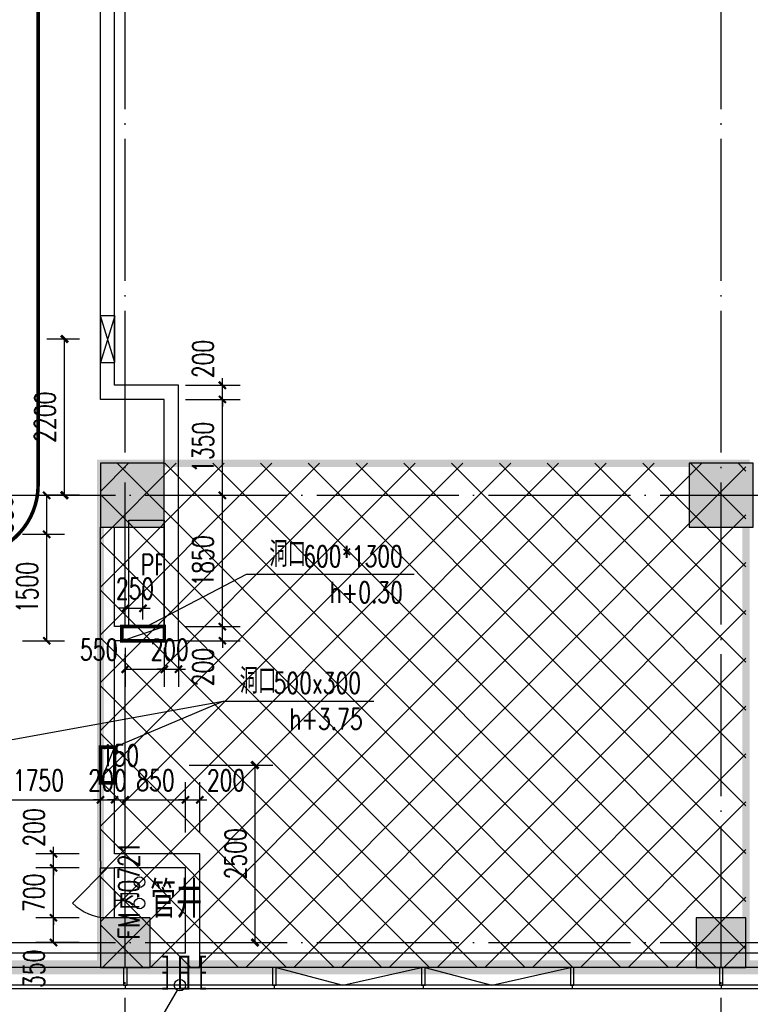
# Model space of a CAD drawing. Extents: x 797781 to 1255204, y 21234 to 1024248.
# Tile 124 of 256: x 903419 to 913719, y 180709 to 194578. Entities that reach past the tile are written whole.
import ezdxf

# ---------------------------------------------------------------- set-up
doc = ezdxf.new("R2010")
doc.units = 0
doc.header["$LTSCALE"] = 1000
doc.header["$MEASUREMENT"] = 0
for name, pattern in [('230303生产综合楼-平面图_t8$0$DOTE', [2.42, 2, -0.2, 0.02, -0.2]), ('230303生产综合楼-平面图_t8$0$建筑底图$0$DASH', [0.35, 0.25, -0.1]), ('__DASH', [0.35, 0.25, -0.1])]:
    doc.linetypes.add(name, pattern=pattern)
for name, color, linetype in [('00泄压阀', 2, 'Continuous'), ('230303生产综合楼-平面图_t8$0$3T_WOOD', 21, 'Continuous'), ('230303生产综合楼-平面图_t8$0$COLUMN', 40, 'Continuous'), ('230303生产综合楼-平面图_t8$0$CURTWALL', 4, 'Continuous'), ('230303生产综合楼-平面图_t8$0$DIM_IDEN', 3, 'Continuous'), ('230303生产综合楼-平面图_t8$0$DIM_LEAD', 3, 'Continuous'), ('230303生产综合楼-平面图_t8$0$DOTE', 1, '230303生产综合楼-平面图_t8$0$DOTE'), ('230303生产综合楼-平面图_t8$0$PUB_DIM', 3, 'Continuous'), ('230303生产综合楼-平面图_t8$0$PUB_HATCH', 8, 'Continuous'), ('230303生产综合楼-平面图_t8$0$PUB_TEXT', 7, 'Continuous'), ('230303生产综合楼-平面图_t8$0$VPIPE-雨水', 4, 'Continuous'), ('230303生产综合楼-平面图_t8$0$WALL', 40, 'Continuous'), ('230303生产综合楼-平面图_t8$0$WINDOW', 4, 'Continuous'), ('230303生产综合楼-平面图_t8$0$WINDOW_TEXT', 7, 'Continuous'), ('230303生产综合楼-平面图_t8$0$条件', 7, 'Continuous'), ('230303生产综合楼-平面图_t8$0$板洞', 6, 'Continuous'), ('230303生产综合楼-平面图_t8$0$通风', 7, 'Continuous'), ('A-暖通提建筑洞口', 1, 'Continuous'), ('A泄压阀', 2, 'Continuous'), ('DIM_LEAD', 3, 'Continuous'), ('PUB_DIM', 3, 'Continuous'), ('PUB_HATCH', 8, 'Continuous'), ('PUB_TEXT', 7, 'Continuous'), ('VALVE_废水', 7, 'Continuous')]:
    doc.layers.add(name, color=color, linetype=linetype)
doc.styles.add('230303生产综合楼-平面图_t8$0$_TCH_DIM', font='SIMPLEX', dxfattribs={"bigfont": 'GBCBIG'})
doc.styles.add('230303生产综合楼-平面图_T8$0$_TCH_DIM_T3', font='SIMPLEX', dxfattribs={"width": 0.705882, "bigfont": 'GBCBIG'})
doc.styles.add('230303生产综合楼-平面图_t8$0$_TCH_WINDOW', font='SIMPLEX', dxfattribs={"height": 3.5, "bigfont": 'GBCBIG'})
doc.styles.add('_TCH_DIM', font='SIMPLEX', dxfattribs={"bigfont": 'GBCBIG'})
doc.styles.add('_TCH_DIM_T3', font='SIMPLEX', dxfattribs={"width": 0.705882, "bigfont": 'GBCBIG'})
doc.dimstyles.new('230303生产综合楼-平面图_T8$0$_TCH_ARCH&&100', dxfattribs={"dimtxt": 297.5, "dimasz": 100, "dimexe": 250, "dimexo": 300, "dimgap": 126.25, "dimtad": 1, "dimdec": 0, "dimzin": 0, "dimdsep": 46, "dimtxsty": '230303生产综合楼-平面图_T8$0$_TCH_DIM_T3', "dimblk": '230303生产综合楼-平面图_t8$0$_ArchTick', "dimcen": 0.09, "dimclrt": 7, "dimazin": 2, "dimtfac": 1, "dimtdec": 0, "dimtix": 1, "dimtmove": 2, "dimatfit": 3, "dimfxl": 1, "dimtolj": 1, "dimtzin": 0, "dimarcsym": 0})
doc.dimstyles.new('_TCH_ARCH&&100', dxfattribs={"dimtxt": 297.5, "dimasz": 100, "dimexe": 250, "dimexo": 300, "dimgap": 126.25, "dimtad": 1, "dimdec": 0, "dimzin": 0, "dimdsep": 46, "dimtxsty": '_TCH_DIM_T3', "dimblk": 'ARCHTICK', "dimcen": 0.09, "dimclrt": 7, "dimazin": 2, "dimtfac": 1, "dimtdec": 0, "dimtix": 1, "dimtmove": 2, "dimatfit": 3, "dimfxl": 1, "dimtolj": 1, "dimtzin": 0, "dimarcsym": 0})

# ---------------------------------------------------------------- blocks, each defined once
blk = doc.blocks.new('AQ1')
at = {"color": 6, "linetype": '__DASH', "ltscale": 4, "const_width": 200}
blk.add_lwpolyline([(1126300, 168295), (1092350, 168295), (1092350, 174945)], dxfattribs=at)
blk = doc.blocks.new('$VALVE$00000547')
at = {"const_width": 30}
for points in [[(0, 100), (-250, 100), (-250, 175)], [(0, 100), (0, 175)], [(0, 100), (250, 100), (250, 175)], [(-250, -175), (-250, -100), (0, -100)], [(0, -175), (0, -100)], [(250, -175), (250, -100), (0, -100)]]:
    blk.add_lwpolyline(points, dxfattribs=at)
blk = doc.blocks.new('1FFSTG')
at = {"layer": '230303生产综合楼-平面图_t8$0$DIM_IDEN'}
blk.add_line((1048462, 186013), (1047950, 185131), dxfattribs=at)
blk.add_circle((1048502, 186082), 80, dxfattribs=at)
at = {"layer": 'VALVE_废水', "xscale": 0.9000000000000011, "yscale": 0.9000000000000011, "zscale": 0.9000000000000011, "rotation": 90.02225538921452}
for p in [(1048412, 186257), (1048712, 186258)]:
    blk.add_blockref('$VALVE$00000547', p, dxfattribs=at)
blk = doc.blocks.new('_ArchTick')
at = {"color": 0, "linetype": 'ByBlock', "const_width": 0.4}
blk.add_lwpolyline([(-0.5, -0.5), (0.5, 0.5)], dxfattribs=at)
blk = doc.blocks.new('*D6625')
at = {"layer": 'Defpoints', "color": 0, "transparency": 16777216}
for p in [(1174234, 188966), (1175463, 188966), (1174234, 186466)]:
    blk.add_point(p, dxfattribs=at)
at = {"layer": 'PUB_DIM', "color": 0, "lineweight": -2, "transparency": 16777216}
for p, q in [((1174534, 188966), (1175713, 188966)), ((1175463, 186466), (1175463, 188966)), ((1174534, 186466), (1175713, 186466))]:
    blk.add_line(p, q, dxfattribs=at)
at = {"layer": 'PUB_DIM', "color": 0, "lineweight": -2, "transparency": 16777216, "xscale": 100, "yscale": 100, "zscale": 100}
for p, rotation in [((1175463, 188966), 90), ((1175463, 186466), 270)]:
    blk.add_blockref('_ArchTick', p, dxfattribs=dict(at, rotation=rotation))
at = {"layer": 'PUB_DIM', "color": 7, "transparency": 16777216, "insert": (1175188, 187716), "char_height": 297.5, "attachment_point": 5, "rotation": 90, "style": '_TCH_DIM_T3'}
blk.add_mtext('\\A1;2500', dxfattribs=at)
blk = doc.blocks.new('A$C364970EA')
at = {"layer": '00泄压阀', "color": 2}
for p, q in [((-659.5, 0), (0, 200)), ((0, 0), (-659.5, 200))]:
    blk.add_line(p, q, dxfattribs=at)
blk.add_lwpolyline([(-659.5, 0), (0, 0), (0, 200), (-659.5, 200)], close=True, dxfattribs=at)
blk = doc.blocks.new('泄压阀')
at = {"layer": 'A泄压阀', "color": 2, "rotation": 180}
blk.add_blockref('A$C364970EA', (-320, 100), dxfattribs=at)
blk = doc.blocks.new('*D6564')
at = {"layer": 'Defpoints', "color": 0, "transparency": 16777216}
for p in [(1081256, 191971), (1081766, 191971), (1081766, 189771)]:
    blk.add_point(p, dxfattribs=at)
at = {"layer": 'PUB_DIM', "color": 0, "lineweight": -2, "transparency": 16777216}
for p, q in [((1081466, 191971), (1081006, 191971)), ((1081256, 189771), (1081256, 191971)), ((1081466, 189771), (1081006, 189771))]:
    blk.add_line(p, q, dxfattribs=at)
at = {"layer": 'PUB_DIM', "color": 0, "lineweight": -2, "transparency": 16777216, "xscale": 100, "yscale": 100, "zscale": 100}
for p, rotation in [((1081256, 191971), 90), ((1081256, 189771), 270)]:
    blk.add_blockref('_ArchTick', p, dxfattribs=dict(at, rotation=rotation))
at = {"layer": 'PUB_DIM', "color": 7, "transparency": 16777216, "insert": (1080981, 190871), "char_height": 297.5, "attachment_point": 5, "rotation": 90, "style": '_TCH_DIM_T3'}
blk.add_mtext('\\A1;2200', dxfattribs=at)
blk = doc.blocks.new('230303生产综合楼-平面图_t8$0$_ArchTick')
at = {"color": 0, "linetype": 'ByBlock', "const_width": 0.3}
blk.add_lwpolyline([(-0.5, -0.5), (0.5, 0.5)], dxfattribs=at)
blk = doc.blocks.new('*D6412')
at = {"layer": '230303生产综合楼-平面图_t8$0$PUB_DIM', "color": 0, "lineweight": -2, "transparency": 16777216}
for p, q in [((565914, -8320), (565914, -7912)), ((566164, -8320), (566164, -7912)), ((565914, -8162), (565814, -8162)), ((565914, -8162), (566164, -8162)), ((566164, -8162), (566264, -8162))]:
    blk.add_line(p, q, dxfattribs=at)
at = {"layer": 'Defpoints', "color": 0, "transparency": 16777216}
for p in [(566164, -8162), (565914, -8620), (566164, -8620)]:
    blk.add_point(p, dxfattribs=at)
at = {"layer": '230303生产综合楼-平面图_t8$0$PUB_DIM', "color": 0, "lineweight": -2, "transparency": 16777216, "xscale": 100, "yscale": 100, "zscale": 100}
blk.add_blockref('230303生产综合楼-平面图_t8$0$_ArchTick', (565914, -8162), dxfattribs=at)
at = {"layer": '230303生产综合楼-平面图_t8$0$PUB_DIM', "color": 0, "lineweight": -2, "transparency": 16777216, "xscale": 100, "yscale": 100, "zscale": 100, "rotation": 180}
blk.add_blockref('230303生产综合楼-平面图_t8$0$_ArchTick', (566164, -8162), dxfattribs=at)
at = {"layer": '230303生产综合楼-平面图_t8$0$PUB_DIM', "color": 7, "transparency": 16777216, "insert": (566051, -7887), "char_height": 297.5, "attachment_point": 5, "style": '230303生产综合楼-平面图_T8$0$_TCH_DIM_T3'}
blk.add_mtext('\\A1;250', dxfattribs=at)
blk = doc.blocks.new('230303生产综合楼-平面图_t8$0$1-XHS')
at = {"layer": '230303生产综合楼-平面图_t8$0$VPIPE-雨水'}
for centre in [(1126188.1, -29760.7), (1126188.1, -30060.7)]:
    blk.add_circle(centre, 75, dxfattribs=at)
blk = doc.blocks.new('230303生产综合楼-平面图_t8$0$1WZST')
at = {"layer": '230303生产综合楼-平面图_t8$0$3T_WOOD'}
for points in [[(894357, -19196), (894407, -19196), (894407, -18946), (894357, -18946)], [(896457, -19196), (896507, -19196), (896507, -18946), (896457, -18946)], [(898557, -19196), (898607, -19196), (898607, -18946), (898557, -18946)], [(900657, -19196), (900707, -19196), (900707, -18946), (900657, -18946)], [(902757, -19196), (902807, -19196), (902807, -18946), (902757, -18946)]]:
    blk.add_lwpolyline(points, close=True, dxfattribs=at)
for points in [[(894382, -19196), (894382, -19246)], [(896482, -19196), (896482, -19246)], [(898582, -19196), (898582, -19246)], [(900682, -19196), (900682, -19246)], [(902782, -19196), (902782, -19246)]]:
    blk.add_lwpolyline(points, dxfattribs=at)
blk = doc.blocks.new('*D1348')
at = {"layer": '230303生产综合楼-平面图_t8$0$PUB_DIM', "color": 0, "lineweight": -2, "transparency": 16777216}
for p, q in [((903459, 187329), (904050, 187329)), ((903800, 185829), (903800, 187329)), ((903459, 185829), (904050, 185829))]:
    blk.add_line(p, q, dxfattribs=at)
at = {"layer": 'Defpoints', "color": 0, "transparency": 16777216}
for p in [(903159, 187329), (903800, 187329), (903159, 185829)]:
    blk.add_point(p, dxfattribs=at)
at = {"layer": '230303生产综合楼-平面图_t8$0$PUB_DIM', "color": 0, "lineweight": -2, "transparency": 16777216, "xscale": 100, "yscale": 100, "zscale": 100}
for p, rotation in [((903800, 187329), 90), ((903800, 185829), 270)]:
    blk.add_blockref('230303生产综合楼-平面图_t8$0$_ArchTick', p, dxfattribs=dict(at, rotation=rotation))
at = {"layer": '230303生产综合楼-平面图_t8$0$PUB_DIM', "color": 7, "transparency": 16777216, "insert": (903525, 186579), "char_height": 297.5, "attachment_point": 5, "rotation": 90, "style": '230303生产综合楼-平面图_T8$0$_TCH_DIM_T3'}
blk.add_mtext('\\A1;1500', dxfattribs=at)
blk = doc.blocks.new('*D1349')
at = {"layer": '230303生产综合楼-平面图_t8$0$PUB_DIM', "color": 0, "lineweight": -2, "transparency": 16777216}
for p, q in [((903459, 187879), (904050, 187879)), ((903800, 187329), (903800, 187879)), ((903459, 187329), (904050, 187329))]:
    blk.add_line(p, q, dxfattribs=at)
at = {"layer": 'Defpoints', "color": 0, "transparency": 16777216}
for p in [(903159, 187879), (903800, 187879), (903159, 187329)]:
    blk.add_point(p, dxfattribs=at)
at = {"layer": '230303生产综合楼-平面图_t8$0$PUB_DIM', "color": 0, "lineweight": -2, "transparency": 16777216, "xscale": 100, "yscale": 100, "zscale": 100}
for p, rotation in [((903800, 187879), 90), ((903800, 187329), 270)]:
    blk.add_blockref('230303生产综合楼-平面图_t8$0$_ArchTick', p, dxfattribs=dict(at, rotation=rotation))
at = {"layer": '230303生产综合楼-平面图_t8$0$PUB_DIM', "color": 7, "transparency": 16777216, "insert": (903175, 187604), "char_height": 297.5, "attachment_point": 5, "rotation": 90, "style": '230303生产综合楼-平面图_T8$0$_TCH_DIM_T3'}
blk.add_mtext('\\A1;550', dxfattribs=at)
blk = doc.blocks.new('*D1350')
at = {"layer": '230303生产综合楼-平面图_t8$0$PUB_DIM', "color": 0, "lineweight": -2, "transparency": 16777216}
for p, q in [((904908, 185729), (904908, 185179)), ((905458, 185729), (905458, 185179)), ((904908, 185429), (905458, 185429))]:
    blk.add_line(p, q, dxfattribs=at)
at = {"layer": 'Defpoints', "color": 0, "transparency": 16777216}
for p in [(904908, 186029), (905458, 186029), (905458, 185429)]:
    blk.add_point(p, dxfattribs=at)
at = {"layer": '230303生产综合楼-平面图_t8$0$PUB_DIM', "color": 0, "lineweight": -2, "transparency": 16777216, "xscale": 100, "yscale": 100, "zscale": 100, "rotation": 180}
blk.add_blockref('230303生产综合楼-平面图_t8$0$_ArchTick', (904908, 185429), dxfattribs=at)
at = {"layer": '230303生产综合楼-平面图_t8$0$PUB_DIM', "color": 0, "lineweight": -2, "transparency": 16777216, "xscale": 100, "yscale": 100, "zscale": 100}
blk.add_blockref('230303生产综合楼-平面图_t8$0$_ArchTick', (905458, 185429), dxfattribs=at)
at = {"layer": '230303生产综合楼-平面图_t8$0$PUB_DIM', "color": 7, "transparency": 16777216, "insert": (904538, 185704), "char_height": 297.5, "attachment_point": 5, "style": '230303生产综合楼-平面图_T8$0$_TCH_DIM_T3'}
blk.add_mtext('\\A1;550', dxfattribs=at)
blk = doc.blocks.new('*D1351')
at = {"layer": '230303生产综合楼-平面图_t8$0$PUB_DIM', "color": 0, "lineweight": -2, "transparency": 16777216}
for p, q in [((905458, 185729), (905458, 185179)), ((905658, 185729), (905658, 185179)), ((905458, 185429), (905358, 185429)), ((905458, 185429), (905658, 185429)), ((905658, 185429), (905758, 185429))]:
    blk.add_line(p, q, dxfattribs=at)
at = {"layer": 'Defpoints', "color": 0, "transparency": 16777216}
for p in [(905458, 186029), (905658, 186029), (905658, 185429)]:
    blk.add_point(p, dxfattribs=at)
at = {"layer": '230303生产综合楼-平面图_t8$0$PUB_DIM', "color": 0, "lineweight": -2, "transparency": 16777216, "xscale": 100, "yscale": 100, "zscale": 100}
blk.add_blockref('230303生产综合楼-平面图_t8$0$_ArchTick', (905458, 185429), dxfattribs=at)
at = {"layer": '230303生产综合楼-平面图_t8$0$PUB_DIM', "color": 0, "lineweight": -2, "transparency": 16777216, "xscale": 100, "yscale": 100, "zscale": 100, "rotation": 180}
blk.add_blockref('230303生产综合楼-平面图_t8$0$_ArchTick', (905658, 185429), dxfattribs=at)
at = {"layer": '230303生产综合楼-平面图_t8$0$PUB_DIM', "color": 7, "transparency": 16777216, "insert": (905533, 185704), "char_height": 297.5, "attachment_point": 5, "style": '230303生产综合楼-平面图_T8$0$_TCH_DIM_T3'}
blk.add_mtext('\\A1;200', dxfattribs=at)
blk = doc.blocks.new('*D1352')
at = {"layer": '230303生产综合楼-平面图_t8$0$PUB_DIM', "color": 0, "lineweight": -2, "transparency": 16777216}
for p, q in [((906277, 189429), (906277, 189529)), ((905758, 189429), (906527, 189429)), ((906277, 189229), (906277, 189429)), ((905758, 189229), (906527, 189229)), ((906277, 189229), (906277, 189129))]:
    blk.add_line(p, q, dxfattribs=at)
at = {"layer": 'Defpoints', "color": 0, "transparency": 16777216}
for p in [(905458, 189429), (906277, 189429), (905458, 189229)]:
    blk.add_point(p, dxfattribs=at)
at = {"layer": '230303生产综合楼-平面图_t8$0$PUB_DIM', "color": 0, "lineweight": -2, "transparency": 16777216, "xscale": 100, "yscale": 100, "zscale": 100}
for p, rotation in [((906277, 189429), 270), ((906277, 189229), 90)]:
    blk.add_blockref('230303生产综合楼-平面图_t8$0$_ArchTick', p, dxfattribs=dict(at, rotation=rotation))
at = {"layer": '230303生产综合楼-平面图_t8$0$PUB_DIM', "color": 7, "transparency": 16777216, "insert": (906002, 189799), "char_height": 297.5, "attachment_point": 5, "rotation": 90, "style": '230303生产综合楼-平面图_T8$0$_TCH_DIM_T3'}
blk.add_mtext('\\A1;200', dxfattribs=at)
blk = doc.blocks.new('*D1353')
at = {"layer": '230303生产综合楼-平面图_t8$0$PUB_DIM', "color": 0, "lineweight": -2, "transparency": 16777216}
for p, q in [((905758, 189229), (906527, 189229)), ((906277, 187879), (906277, 189229)), ((905758, 187879), (906527, 187879))]:
    blk.add_line(p, q, dxfattribs=at)
at = {"layer": 'Defpoints', "color": 0, "transparency": 16777216}
for p in [(905458, 189229), (906277, 189229), (905458, 187879)]:
    blk.add_point(p, dxfattribs=at)
at = {"layer": '230303生产综合楼-平面图_t8$0$PUB_DIM', "color": 0, "lineweight": -2, "transparency": 16777216, "xscale": 100, "yscale": 100, "zscale": 100}
for p, rotation in [((906277, 189229), 90), ((906277, 187879), 270)]:
    blk.add_blockref('230303生产综合楼-平面图_t8$0$_ArchTick', p, dxfattribs=dict(at, rotation=rotation))
at = {"layer": '230303生产综合楼-平面图_t8$0$PUB_DIM', "color": 7, "transparency": 16777216, "insert": (906002, 188554), "char_height": 297.5, "attachment_point": 5, "rotation": 90, "style": '230303生产综合楼-平面图_T8$0$_TCH_DIM_T3'}
blk.add_mtext('\\A1;1350', dxfattribs=at)
blk = doc.blocks.new('*D1354')
at = {"layer": '230303生产综合楼-平面图_t8$0$PUB_DIM', "color": 0, "lineweight": -2, "transparency": 16777216}
for p, q in [((905758, 187879), (906527, 187879)), ((906277, 186029), (906277, 187879)), ((905758, 186029), (906527, 186029))]:
    blk.add_line(p, q, dxfattribs=at)
at = {"layer": 'Defpoints', "color": 0, "transparency": 16777216}
for p in [(905458, 187879), (906277, 187879), (905458, 186029)]:
    blk.add_point(p, dxfattribs=at)
at = {"layer": '230303生产综合楼-平面图_t8$0$PUB_DIM', "color": 0, "lineweight": -2, "transparency": 16777216, "xscale": 100, "yscale": 100, "zscale": 100}
for p, rotation in [((906277, 187879), 90), ((906277, 186029), 270)]:
    blk.add_blockref('230303生产综合楼-平面图_t8$0$_ArchTick', p, dxfattribs=dict(at, rotation=rotation))
at = {"layer": '230303生产综合楼-平面图_t8$0$PUB_DIM', "color": 7, "transparency": 16777216, "insert": (906002, 186954), "char_height": 297.5, "attachment_point": 5, "rotation": 90, "style": '230303生产综合楼-平面图_T8$0$_TCH_DIM_T3'}
blk.add_mtext('\\A1;1850', dxfattribs=at)
blk = doc.blocks.new('*D1355')
at = {"layer": '230303生产综合楼-平面图_t8$0$PUB_DIM', "color": 0, "lineweight": -2, "transparency": 16777216}
for p, q in [((906277, 186029), (906277, 186129)), ((905758, 186029), (906527, 186029)), ((906277, 185829), (906277, 186029)), ((905758, 185829), (906527, 185829)), ((906277, 185829), (906277, 185729))]:
    blk.add_line(p, q, dxfattribs=at)
at = {"layer": 'Defpoints', "color": 0, "transparency": 16777216}
for p in [(905458, 186029), (906277, 186029), (905458, 185829)]:
    blk.add_point(p, dxfattribs=at)
at = {"layer": '230303生产综合楼-平面图_t8$0$PUB_DIM', "color": 0, "lineweight": -2, "transparency": 16777216, "xscale": 100, "yscale": 100, "zscale": 100}
for p, rotation in [((906277, 186029), 270), ((906277, 185829), 90)]:
    blk.add_blockref('230303生产综合楼-平面图_t8$0$_ArchTick', p, dxfattribs=dict(at, rotation=rotation))
at = {"layer": '230303生产综合楼-平面图_t8$0$PUB_DIM', "color": 7, "transparency": 16777216, "insert": (906002, 185459), "char_height": 297.5, "attachment_point": 5, "rotation": 90, "style": '230303生产综合楼-平面图_T8$0$_TCH_DIM_T3'}
blk.add_mtext('\\A1;200', dxfattribs=at)
blk = doc.blocks.new('*D1357')
at = {"layer": '230303生产综合楼-平面图_t8$0$PUB_DIM', "color": 0, "lineweight": -2, "transparency": 16777216}
for p, q in [((902808, 183129), (902808, 183839)), ((904558, 183129), (904558, 183839)), ((902808, 183589), (904558, 183589))]:
    blk.add_line(p, q, dxfattribs=at)
at = {"layer": 'Defpoints', "color": 0, "transparency": 16777216}
for p in [(904558, 183589), (902808, 182829), (904558, 182829)]:
    blk.add_point(p, dxfattribs=at)
at = {"layer": '230303生产综合楼-平面图_t8$0$PUB_DIM', "color": 0, "lineweight": -2, "transparency": 16777216, "xscale": 100, "yscale": 100, "zscale": 100, "rotation": 180}
blk.add_blockref('230303生产综合楼-平面图_t8$0$_ArchTick', (902808, 183589), dxfattribs=at)
at = {"layer": '230303生产综合楼-平面图_t8$0$PUB_DIM', "color": 0, "lineweight": -2, "transparency": 16777216, "xscale": 100, "yscale": 100, "zscale": 100}
blk.add_blockref('230303生产综合楼-平面图_t8$0$_ArchTick', (904558, 183589), dxfattribs=at)
at = {"layer": '230303生产综合楼-平面图_t8$0$PUB_DIM', "color": 7, "transparency": 16777216, "insert": (903683, 183864), "char_height": 297.5, "attachment_point": 5, "style": '230303生产综合楼-平面图_T8$0$_TCH_DIM_T3'}
blk.add_mtext('\\A1;1750', dxfattribs=at)
blk = doc.blocks.new('*D1358')
at = {"layer": '230303生产综合楼-平面图_t8$0$PUB_DIM', "color": 0, "lineweight": -2, "transparency": 16777216}
for p, q in [((904558, 183129), (904558, 183839)), ((904758, 183129), (904758, 183839)), ((904558, 183589), (904458, 183589)), ((904558, 183589), (904758, 183589)), ((904758, 183589), (904858, 183589))]:
    blk.add_line(p, q, dxfattribs=at)
at = {"layer": 'Defpoints', "color": 0, "transparency": 16777216}
for p in [(904758, 183589), (904558, 182829), (904758, 182829)]:
    blk.add_point(p, dxfattribs=at)
at = {"layer": '230303生产综合楼-平面图_t8$0$PUB_DIM', "color": 0, "lineweight": -2, "transparency": 16777216, "xscale": 100, "yscale": 100, "zscale": 100}
blk.add_blockref('230303生产综合楼-平面图_t8$0$_ArchTick', (904558, 183589), dxfattribs=at)
at = {"layer": '230303生产综合楼-平面图_t8$0$PUB_DIM', "color": 0, "lineweight": -2, "transparency": 16777216, "xscale": 100, "yscale": 100, "zscale": 100, "rotation": 180}
blk.add_blockref('230303生产综合楼-平面图_t8$0$_ArchTick', (904758, 183589), dxfattribs=at)
at = {"layer": '230303生产综合楼-平面图_t8$0$PUB_DIM', "color": 7, "transparency": 16777216, "insert": (904658, 183864), "char_height": 297.5, "attachment_point": 5, "style": '230303生产综合楼-平面图_T8$0$_TCH_DIM_T3'}
blk.add_mtext('\\A1;200', dxfattribs=at)
blk = doc.blocks.new('*D1359')
at = {"layer": '230303生产综合楼-平面图_t8$0$PUB_DIM', "color": 0, "lineweight": -2, "transparency": 16777216}
for p, q in [((904758, 183129), (904758, 183839)), ((904908, 183129), (904908, 183839)), ((904758, 183589), (904658, 183589)), ((904758, 183589), (904908, 183589)), ((904908, 183589), (905008, 183589))]:
    blk.add_line(p, q, dxfattribs=at)
at = {"layer": 'Defpoints', "color": 0, "transparency": 16777216}
for p in [(904908, 183589), (904758, 182829), (904908, 182829)]:
    blk.add_point(p, dxfattribs=at)
at = {"layer": '230303生产综合楼-平面图_t8$0$PUB_DIM', "color": 0, "lineweight": -2, "transparency": 16777216, "xscale": 100, "yscale": 100, "zscale": 100}
blk.add_blockref('230303生产综合楼-平面图_t8$0$_ArchTick', (904758, 183589), dxfattribs=at)
at = {"layer": '230303生产综合楼-平面图_t8$0$PUB_DIM', "color": 0, "lineweight": -2, "transparency": 16777216, "xscale": 100, "yscale": 100, "zscale": 100, "rotation": 180}
blk.add_blockref('230303生产综合楼-平面图_t8$0$_ArchTick', (904908, 183589), dxfattribs=at)
at = {"layer": '230303生产综合楼-平面图_t8$0$PUB_DIM', "color": 7, "transparency": 16777216, "insert": (904833, 184214), "char_height": 297.5, "attachment_point": 5, "style": '230303生产综合楼-平面图_T8$0$_TCH_DIM_T3'}
blk.add_mtext('\\A1;150', dxfattribs=at)
blk = doc.blocks.new('*D1360')
at = {"layer": '230303生产综合楼-平面图_t8$0$PUB_DIM', "color": 0, "lineweight": -2, "transparency": 16777216}
for p, q in [((904908, 183129), (904908, 183839)), ((905758, 183129), (905758, 183839)), ((904908, 183589), (905758, 183589))]:
    blk.add_line(p, q, dxfattribs=at)
at = {"layer": 'Defpoints', "color": 0, "transparency": 16777216}
for p in [(905758, 183589), (904908, 182829), (905758, 182829)]:
    blk.add_point(p, dxfattribs=at)
at = {"layer": '230303生产综合楼-平面图_t8$0$PUB_DIM', "color": 0, "lineweight": -2, "transparency": 16777216, "xscale": 100, "yscale": 100, "zscale": 100, "rotation": 180}
blk.add_blockref('230303生产综合楼-平面图_t8$0$_ArchTick', (904908, 183589), dxfattribs=at)
at = {"layer": '230303生产综合楼-平面图_t8$0$PUB_DIM', "color": 0, "lineweight": -2, "transparency": 16777216, "xscale": 100, "yscale": 100, "zscale": 100}
blk.add_blockref('230303生产综合楼-平面图_t8$0$_ArchTick', (905758, 183589), dxfattribs=at)
at = {"layer": '230303生产综合楼-平面图_t8$0$PUB_DIM', "color": 7, "transparency": 16777216, "insert": (905333, 183864), "char_height": 297.5, "attachment_point": 5, "style": '230303生产综合楼-平面图_T8$0$_TCH_DIM_T3'}
blk.add_mtext('\\A1;850', dxfattribs=at)
blk = doc.blocks.new('*D1361')
at = {"layer": '230303生产综合楼-平面图_t8$0$PUB_DIM', "color": 0, "lineweight": -2, "transparency": 16777216}
for p, q in [((905758, 183129), (905758, 183839)), ((905958, 183129), (905958, 183839)), ((905758, 183589), (905658, 183589)), ((905758, 183589), (905958, 183589)), ((905958, 183589), (906058, 183589))]:
    blk.add_line(p, q, dxfattribs=at)
at = {"layer": 'Defpoints', "color": 0, "transparency": 16777216}
for p in [(905958, 183589), (905758, 182829), (905958, 182829)]:
    blk.add_point(p, dxfattribs=at)
at = {"layer": '230303生产综合楼-平面图_t8$0$PUB_DIM', "color": 0, "lineweight": -2, "transparency": 16777216, "xscale": 100, "yscale": 100, "zscale": 100}
blk.add_blockref('230303生产综合楼-平面图_t8$0$_ArchTick', (905758, 183589), dxfattribs=at)
at = {"layer": '230303生产综合楼-平面图_t8$0$PUB_DIM', "color": 0, "lineweight": -2, "transparency": 16777216, "xscale": 100, "yscale": 100, "zscale": 100, "rotation": 180}
blk.add_blockref('230303生产综合楼-平面图_t8$0$_ArchTick', (905958, 183589), dxfattribs=at)
at = {"layer": '230303生产综合楼-平面图_t8$0$PUB_DIM', "color": 7, "transparency": 16777216, "insert": (906328, 183864), "char_height": 297.5, "attachment_point": 5, "style": '230303生产综合楼-平面图_T8$0$_TCH_DIM_T3'}
blk.add_mtext('\\A1;200', dxfattribs=at)
blk = doc.blocks.new('*D1362')
at = {"layer": '230303生产综合楼-平面图_t8$0$PUB_DIM', "color": 0, "lineweight": -2, "transparency": 16777216}
for p, q in [((904258, 182829), (903646, 182829)), ((903896, 182829), (903896, 182929)), ((903896, 182629), (903896, 182829)), ((904258, 182629), (903646, 182629)), ((903896, 182629), (903896, 182529))]:
    blk.add_line(p, q, dxfattribs=at)
at = {"layer": 'Defpoints', "color": 0, "transparency": 16777216}
for p in [(903896, 182829), (904558, 182829), (904558, 182629)]:
    blk.add_point(p, dxfattribs=at)
at = {"layer": '230303生产综合楼-平面图_t8$0$PUB_DIM', "color": 0, "lineweight": -2, "transparency": 16777216, "xscale": 100, "yscale": 100, "zscale": 100}
for p, rotation in [((903896, 182829), 270), ((903896, 182629), 90)]:
    blk.add_blockref('230303生产综合楼-平面图_t8$0$_ArchTick', p, dxfattribs=dict(at, rotation=rotation))
at = {"layer": '230303生产综合楼-平面图_t8$0$PUB_DIM', "color": 7, "transparency": 16777216, "insert": (903621, 183199), "char_height": 297.5, "attachment_point": 5, "rotation": 90, "style": '230303生产综合楼-平面图_T8$0$_TCH_DIM_T3'}
blk.add_mtext('\\A1;200', dxfattribs=at)
blk = doc.blocks.new('*D1363')
at = {"layer": '230303生产综合楼-平面图_t8$0$PUB_DIM', "color": 0, "lineweight": -2, "transparency": 16777216}
for p, q in [((903896, 182629), (903896, 182729)), ((904258, 182629), (903646, 182629)), ((903896, 181929), (903896, 182629)), ((904258, 181929), (903646, 181929)), ((903896, 181929), (903896, 181829))]:
    blk.add_line(p, q, dxfattribs=at)
at = {"layer": 'Defpoints', "color": 0, "transparency": 16777216}
for p in [(903896, 182629), (904558, 182629), (904558, 181929)]:
    blk.add_point(p, dxfattribs=at)
at = {"layer": '230303生产综合楼-平面图_t8$0$PUB_DIM', "color": 0, "lineweight": -2, "transparency": 16777216, "xscale": 100, "yscale": 100, "zscale": 100}
for p, rotation in [((903896, 182629), 270), ((903896, 181929), 90)]:
    blk.add_blockref('230303生产综合楼-平面图_t8$0$_ArchTick', p, dxfattribs=dict(at, rotation=rotation))
at = {"layer": '230303生产综合楼-平面图_t8$0$PUB_DIM', "color": 7, "transparency": 16777216, "insert": (903621, 182279), "char_height": 297.5, "attachment_point": 5, "rotation": 90, "style": '230303生产综合楼-平面图_T8$0$_TCH_DIM_T3'}
blk.add_mtext('\\A1;700', dxfattribs=at)
blk = doc.blocks.new('*D1364')
at = {"layer": '230303生产综合楼-平面图_t8$0$PUB_DIM', "color": 0, "lineweight": -2, "transparency": 16777216}
for p, q in [((904258, 181929), (903646, 181929)), ((903896, 181579), (903896, 181929)), ((904258, 181579), (903646, 181579))]:
    blk.add_line(p, q, dxfattribs=at)
at = {"layer": 'Defpoints', "color": 0, "transparency": 16777216}
for p in [(903896, 181929), (904558, 181929), (904558, 181579)]:
    blk.add_point(p, dxfattribs=at)
at = {"layer": '230303生产综合楼-平面图_t8$0$PUB_DIM', "color": 0, "lineweight": -2, "transparency": 16777216, "xscale": 100, "yscale": 100, "zscale": 100}
for p, rotation in [((903896, 181929), 90), ((903896, 181579), 270)]:
    blk.add_blockref('230303生产综合楼-平面图_t8$0$_ArchTick', p, dxfattribs=dict(at, rotation=rotation))
at = {"layer": '230303生产综合楼-平面图_t8$0$PUB_DIM', "color": 7, "transparency": 16777216, "insert": (903621, 181209), "char_height": 297.5, "attachment_point": 5, "rotation": 90, "style": '230303生产综合楼-平面图_T8$0$_TCH_DIM_T3'}
blk.add_mtext('\\A1;350', dxfattribs=at)
blk = doc.blocks.new('$DorLib2D$00000114')
at = {"color": 0}
blk.add_line((0.5, 0), (-0.207, 0.707), dxfattribs=at)
blk.add_arc((0.5, 0), 1, 135, 180, dxfattribs=at)
blk = doc.blocks.new('_FZH')
blk.add_lwpolyline([(-0.5, -0.5), (0.5, -0.5), (0.5, 0.5), (-0.5, 0.5)], close=True)
at = {"layer": 'PUB_HATCH'}
blk.add_solid([(-0.5, -0.5), (0.5, -0.5), (-0.5, 0.5), (0.5, 0.5)], dxfattribs=at)
blk = doc.blocks.new('1FND11')
at = {"layer": 'A-暖通提建筑洞口', "const_width": 50}
blk.add_lwpolyline([(1173483.9, 189216.4), (1173483.9, 188716.4), (1173283.9, 188716.4), (1173283.9, 189216.4)], close=True, dxfattribs=at)
at = {"layer": 'A-暖通提建筑洞口'}
blk.add_lwpolyline([(1173283.9, 188716.4), (1173483.9, 189216.4)], dxfattribs=at)
at = {"layer": 'DIM_LEAD'}
for p, q in [((1171433.9, 189216.4), (1175015.5, 189867.1)), ((1173483.9, 189216.4), (1175015.5, 189867.1)), ((1175015.5, 189867.1), (1177139.7, 189867.1))]:
    blk.add_line(p, q, dxfattribs=at)
at = {"layer": 'PUB_TEXT', "style": '_TCH_DIM'}
blk.add_text('洞口', height=357.45, dxfattribs=at).set_placement((1175248.1, 189972.1))
at = {"layer": 'PUB_TEXT', "style": '_TCH_DIM', "width": 0.705882}
for s, p in [('500x300', (1175724.7, 189972.1)), ('h+3.75', (1175944.7, 189464.6))]:
    blk.add_text(s, height=297.5, dxfattribs=at).set_placement(p)
at = {"layer": 'PUB_DIM'}
dim = blk.add_aligned_dim(p1=(1174233.9, 186466), p2=(1174233.9, 188966.4), distance=-1228.8, dimstyle='_TCH_ARCH&&100', dxfattribs=at)
dim.commit()
dim.dimension.update_dxf_attribs({"geometry": '*D6625', "text_midpoint": (1175187.8, 187716.2)})
blk = doc.blocks.new('1FXYF')
at = {"layer": 'A泄压阀', "rotation": 270}
blk.add_blockref('泄压阀', (1081866.3, 191980.5), dxfattribs=at)
at = {"layer": 'PUB_DIM'}
dim = blk.add_aligned_dim(p1=(1081766.3, 189770.9), p2=(1081766.3, 191970.7), distance=510.6, dimstyle='_TCH_ARCH&&100', dxfattribs=at)
dim.commit()
dim.dimension.update_dxf_attribs({"geometry": '*D6564', "text_midpoint": (1080980.7, 190870.8)})
blk = doc.blocks.new('230303生产综合楼-平面图_t8$0$2FND')
at = {"layer": '230303生产综合楼-平面图_t8$0$DIM_LEAD'}
for p, q in [((566214.3, -8420.3), (567621.7, -7683.7)), ((566214.3, -8420.3), (567621.7, -7683.7)), ((567621.7, -7683.7), (569988, -7683.7))]:
    blk.add_line(p, q, dxfattribs=at)
at = {"layer": '230303生产综合楼-平面图_t8$0$条件', "color": 1}
blk.add_lwpolyline([(565864.3, -8620.3), (566464.3, -8420.3)], dxfattribs=at)
at = {"layer": '230303生产综合楼-平面图_t8$0$通风', "color": 1, "const_width": 50}
blk.add_lwpolyline([(566464.3, -8420.3), (566464.3, -8620.3), (565864.3, -8620.3), (565864.3, -8420.3), (566464.3, -8420.3)], dxfattribs=at)
at = {"layer": '230303生产综合楼-平面图_t8$0$PUB_TEXT', "style": '230303生产综合楼-平面图_t8$0$_TCH_DIM'}
blk.add_text('洞口', height=357.45, dxfattribs=at).set_placement((567946.4, -7578.7))
at = {"layer": '230303生产综合楼-平面图_t8$0$PUB_TEXT', "style": '230303生产综合楼-平面图_t8$0$_TCH_DIM', "width": 0.705882}
for s, p in [('600*1300', (568423, -7578.7)), ('h+0.30', (568793, -8086.2))]:
    blk.add_text(s, height=297.5, dxfattribs=at).set_placement(p)
at = {"layer": '230303生产综合楼-平面图_t8$0$PUB_DIM'}
dim = blk.add_linear_dim(base=(566164.3, -8161.6), p1=(565914.3, -8620.3), p2=(566164.3, -8620.3), angle=0, dimstyle='230303生产综合楼-平面图_T8$0$_TCH_ARCH&&100', dxfattribs=at)
dim.commit()
dim.dimension.update_dxf_attribs({"geometry": '*D6412', "text_midpoint": (566050.6, -7886.6), "dimtype": 161})

msp = doc.modelspace()

# ---------------------------------------------------------------- hatches: boundary and pattern name
at = {"layer": 'PUB_HATCH'}
h = msp.add_hatch(dxfattribs=at)
h.set_pattern_fill('ANSI37', color=256, scale=300)
h.set_pattern_definition([(45, (0, 0), (-336.7596, 336.7596), []), (135, (0, 0), (-336.7596, -336.7596), [])])
h.paths.add_polyline_path([(904558, 188329.2), (913658, 188329.2), (913658, 181229.2), (904558, 181229.2)])

# ---------------------------------------------------------------- linework, layer by layer
at = {"color": 6, "const_width": 50}
msp.add_lwpolyline([(895179.2, 188022.8, 0.4142136), (896179.2, 187022.8), (902679.2, 187022.8, 0.4142136), (903679.2, 188022.8), (903679.2, 196022.8, 0.4142136), (902679.2, 197022.8), (896179.2, 197022.8, 0.4142136), (895179.2, 196022.8)], format="xyb", close=True, dxfattribs=at)
at = {"color": 2, "linetype": '230303生产综合楼-平面图_t8$0$建筑底图$0$DASH', "const_width": 100}
msp.add_lwpolyline([(904558, 188329.2), (913658, 188329.2), (913658, 181229.2), (904558, 181229.2)], close=True, dxfattribs=at)
at = {"layer": '230303生产综合楼-平面图_t8$0$CURTWALL'}
for points in [[(939908, 181229.2), (896158, 181229.2), (896158, 207679.2), (950154.7, 207679.2)], [(939908, 180929.2), (895858, 180929.2), (895858, 192134.2)], [(939908, 180979.2), (895908, 180979.2), (895908, 192134.2)], [(907033, 181229.2), (907974.8, 180979.2), (909083, 181229.2)], [(909133, 181229.2), (910074.8, 180979.2), (911183, 181229.2)]]:
    msp.add_lwpolyline(points, dxfattribs=at)
at = {"layer": '230303生产综合楼-平面图_t8$0$DOTE'}
for p, q in [((904908, 176379.2), (904908, 219193.6)), ((913308, 176379.2), (913308, 207979.2)), ((895508, 187879.2), (989908, 187879.2)), ((895508, 181579.2), (989908, 181579.2))]:
    msp.add_line(p, q, dxfattribs=at)
at = {"layer": '230303生产综合楼-平面图_t8$0$PUB_HATCH', "color": 8}
for points in [[(905258, 181429.2), (896358, 181429.2), (896358, 188129.2)], [(930458, 181429.2), (905958, 181429.2)]]:
    msp.add_lwpolyline(points, dxfattribs=at)
at = {"layer": '230303生产综合楼-平面图_t8$0$WALL'}
for p, q in [((904558, 189229.2), (904558, 195829.2)), ((904758, 189429.2), (904758, 195829.2)), ((905658, 189429.2), (904758, 189429.2)), ((905658, 185829.2), (905658, 189429.2)), ((905458, 189229.2), (904558, 189229.2)), ((905458, 186029.2), (905458, 189229.2)), ((904558, 185929.2), (904558, 187429.2)), ((904758, 186029.2), (904758, 187429.2)), ((905458, 186029.2), (904758, 186029.2)), ((904558, 182729.2), (904558, 185929.2)), ((904758, 182829.2), (904758, 185829.2)), ((905658, 185829.2), (904758, 185829.2)), ((905958, 182829.2), (904758, 182829.2)), ((905958, 181329.2), (905958, 182829.2)), ((904558, 182729.2), (904558, 182629.2)), ((904558, 182629.2), (904758, 182629.2)), ((905758, 182629.2), (904758, 182629.2)), ((905758, 181429.2), (905758, 182629.2)), ((905758, 181429.2), (905258, 181429.2)), ((905958, 181229.2), (905958, 181329.2)), ((905758, 181229.2), (905258, 181229.2)), ((905758, 181229.2), (905758, 181229.2)), ((905758, 181229.2), (905958, 181229.2))]:
    msp.add_line(p, q, dxfattribs=at)
at = {"layer": '230303生产综合楼-平面图_t8$0$WINDOW'}
for p, q in [((904558, 181929.2), (904558, 182629.2)), ((904758, 181929.2), (904758, 182629.2))]:
    msp.add_line(p, q, dxfattribs=at)
at = {"layer": '230303生产综合楼-平面图_t8$0$板洞'}
msp.add_lwpolyline([(904958, 187529.2), (905458, 187529.2), (905458, 186029.2), (904958, 186029.2)], close=True, dxfattribs=at)

# ---------------------------------------------------------------- block references
for name, p in [('1FFSTG', (-142824.1, -5103)), ('230303生产综合楼-平面图_t8$0$2FND', (338993.7, 194449.5)), ('AQ1', (-196191.7, 12934.1)), ('1FND11', (-268725.9, -4886.9)), ('230303生产综合楼-平面图_t8$0$1WZST', (10526.3, 200175.3)), ('230303生产综合楼-平面图_t8$0$1-XHS', (-221080.1, 212189.9)), ('1FXYF', (-177205.8, -1891.7))]:
    msp.add_blockref(name, p)
at = {"layer": '230303生产综合楼-平面图_t8$0$COLUMN', "rotation": 270}
for p, xscale, yscale, zscale in [((905008, 187879.2), 900, 900, 900), ((913308, 187879.2), 900, 900, 900), ((904908, 181579.2), 700, 700, 700), ((913308, 181579.2), 700, 700, 700)]:
    msp.add_blockref('_FZH', p, dxfattribs=dict(at, xscale=xscale, yscale=yscale, zscale=zscale))
at = {"layer": '230303生产综合楼-平面图_t8$0$WINDOW', "xscale": 700, "yscale": 700, "zscale": 200, "rotation": 90}
msp.add_blockref('$DorLib2D$00000114', (904658, 182279.2), dxfattribs=at)

# ---------------------------------------------------------------- texts
at = {"layer": '230303生产综合楼-平面图_t8$0$PUB_TEXT', "style": '230303生产综合楼-平面图_t8$0$_TCH_DIM'}
for s, p in [('客货两用兼消防电梯', (899222.6, 190308.2)), ('配电配线间', (900142, 188567.5)), ('管井', (905258, 181929.2))]:
    msp.add_text(s, height=510.64, dxfattribs=at).set_placement(p)
at = {"layer": '230303生产综合楼-平面图_t8$0$PUB_TEXT', "style": '230303生产综合楼-平面图_t8$0$_TCH_DIM', "width": 0.705882}
msp.add_text('PF', height=297.5, dxfattribs=at).set_placement((905125.8, 186751.8))
at = {"layer": '230303生产综合楼-平面图_t8$0$WINDOW_TEXT', "style": '230303生产综合楼-平面图_t8$0$_TCH_WINDOW', "width": 0.705882}
for s, p in [('0721', (905108, 182283.3)), ('FM', (905108, 181625))]:
    msp.add_text(s, height=297.5, rotation=90, dxfattribs=at).set_placement(p)
at = {"layer": '230303生产综合楼-平面图_t8$0$WINDOW_TEXT', "style": '230303生产综合楼-平面图_t8$0$_TCH_WINDOW'}
msp.add_text('丙', height=357.4, rotation=90, dxfattribs=at).set_placement((905108, 182045))

# ---------------------------------------------------------------- dimensions: what is measured, and where the dimension line sits
at = {"layer": '230303生产综合楼-平面图_t8$0$PUB_DIM'}
for base, p1, p2, angle, picture, middle in [((906276.9, 189429.2), (905458, 189229.2), (905458, 189429.2), 90, '*D1352', (906001.9, 189799.2)), ((903799.9, 187879.2), (903159.3, 187329.2), (903159.3, 187879.2), 90, '*D1349', (903174.9, 187604.2)), ((906276.9, 186029.2), (905458, 185829.2), (905458, 186029.2), 90, '*D1355', (906001.9, 185459.2)), ((905458, 185429.3), (904908, 186029.2), (905458, 186029.2), 360, '*D1350', (904538, 185704.3)), ((905658, 185429.3), (905458, 186029.2), (905658, 186029.2), 360, '*D1351', (905533.3, 185704.3)), ((904908, 183588.8), (904758, 182829.2), (904908, 182829.2), 0, '*D1359', (904833, 184213.8)), ((905958, 183588.8), (905758, 182829.2), (905958, 182829.2), 0, '*D1361', (906328, 183863.8)), ((903895.5, 182829.2), (904558, 182629.2), (904558, 182829.2), 89.99997, '*D1362', (903620.5, 183199.2)), ((903895.5, 181929.2), (904558, 181579.2), (904558, 181929.2), 89.99997, '*D1364', (903620.5, 181209.2))]:
    dim = msp.add_linear_dim(base=base, p1=p1, p2=p2, angle=angle, dimstyle='230303生产综合楼-平面图_T8$0$_TCH_ARCH&&100', dxfattribs=at)
    dim.commit()
    dim.dimension.update_dxf_attribs({"geometry": picture, "text_midpoint": middle, "dimtype": 161})
for p1, p2, distance, picture, middle in [((905458, 187879.2), (905458, 189229.2), -818.9, '*D1353', (906001.9, 188554.2)), ((905458, 186029.2), (905458, 187879.2), -818.9, '*D1354', (906001.9, 186954.2)), ((903159.3, 185829.2), (903159.3, 187329.2), -640.6, '*D1348', (903524.9, 186579.2)), ((902808, 182829.2), (904558, 182829.2), 759.6, '*D1357', (903683, 183863.8)), ((904558, 182829.2), (904758, 182829.2), 759.6, '*D1358', (904658, 183863.8)), ((904908, 182829.2), (905758, 182829.2), 759.6, '*D1360', (905333, 183863.8)), ((904558, 181929.2), (904558, 182629.2), 662.5, '*D1363', (903620.5, 182279.2))]:
    dim = msp.add_aligned_dim(p1=p1, p2=p2, distance=distance, dimstyle='230303生产综合楼-平面图_T8$0$_TCH_ARCH&&100', dxfattribs=at)
    dim.commit()
    dim.dimension.update_dxf_attribs({"geometry": picture, "text_midpoint": middle})

doc.saveas('drawing.dxf')
